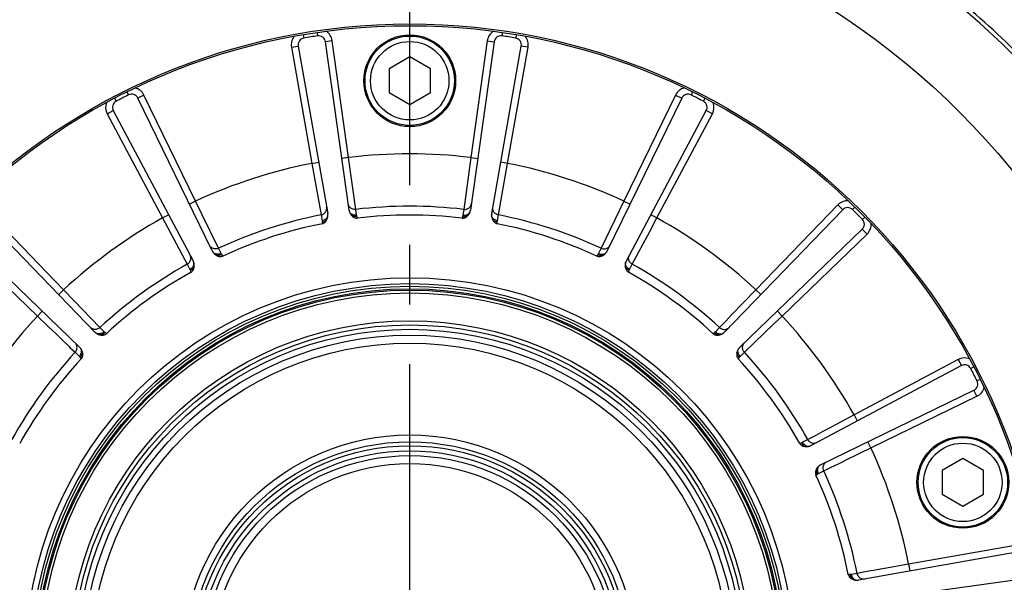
# Model space of a CAD drawing. Header units: millimetres. Extents: x 0 to 420, y 0 to 297.
# Tile 43 of 52: x 319 to 347, y 181 to 198. Entities that reach past the tile are written whole.
import ezdxf
from ezdxf.enums import TextEntityAlignment as Align

# ---------------------------------------------------------------- set-up
doc = ezdxf.new("R2010")
doc.units = ezdxf.units.MM
doc.header["$LTSCALE"] = 23.1
doc.linetypes.add('CENTER', pattern=[0.6, 0.375, -0.075, 0.075, -0.075])
doc.layers.get('0').update_dxf_attribs({"linetype": 'CONTINUOUS'})
for name, color, linetype in [('AXIS', 7, 'CONTINUOUS'), ('COMPONENTS', 7, 'CONTINUOUS'), ('DIMENSION', 7, 'CONTINUOUS')]:
    doc.layers.add(name, color=color, linetype=linetype)
doc.styles.get("Standard").update_dxf_attribs({"font": 'arial.ttf'})
doc.styles.add('TEXTSTYLE_4', font='gdt')
doc.dimstyles.new('DIMSTYLE_2', dxfattribs={"dimtxt": 3, "dimasz": 3, "dimexe": 0.18, "dimexo": 0.0625, "dimgap": 0.09, "dimtad": 1, "dimtih": 1, "dimtoh": 1, "dimlfac": 5, "dimdsep": 46, "dimtxsty": 'STANDARD', "dimblk": '_FILLED', "dimblk1": '_FILLED', "dimblk2": '_FILLED', "dimcen": 0.09, "dimadec": 0, "dimazin": 0, "dimtol": 1, "dimtp": 0.2, "dimtm": 0.2, "dimtfac": 1, "dimtofl": 0, "dimtmove": 0, "dimatfit": 3, "dimldrblk": '_FILLED', "dimfxl": 1, "dimtolj": 1, "dimarcsym": 0})

# ---------------------------------------------------------------- blocks, each defined once
blk = doc.blocks.new('_FILLED')
at = {"color": 0, "linetype": 'BYBLOCK'}
blk.add_solid([(0, 0), (-1, 0.2), (-1, -0.2)], dxfattribs=at)
blk = doc.blocks.new('*D1')
at = {"layer": 'DIMENSION', "color": 2, "linetype": 'CONTINUOUS'}
for p, q in [((293.804, 198.458), (268.342, 198.458)), ((303.632, 193.184), (293.804, 198.458)), ((293.804, 198.458), (293.804, 198.458))]:
    blk.add_line(p, q, dxfattribs=at)
at = {"layer": 'DIMENSION', "color": 2, "linetype": 'CONTINUOUS', "xscale": 3, "yscale": 3, "zscale": 3, "rotation": 331.7813436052}
blk.add_blockref('_FILLED', (303.632, 193.184), dxfattribs=at)
at = {"layer": 'DIMENSION', "color": 2, "linetype": 'CONTINUOUS', "style": 'TEXTSTYLE_4'}
for s, p in [('`', (285.835, 199.208)), ('n', (275.342, 199.208))]:
    blk.add_text(s, height=3, dxfattribs=at).set_placement(p, align=Align.RIGHT)
at = {"layer": 'DIMENSION', "color": 2, "linetype": 'CONTINUOUS'}
for s, p in [('300', (282.335, 199.208)), ('0.2', (291.656, 199.208))]:
    blk.add_text(s, height=3, dxfattribs=at).set_placement(p, align=Align.RIGHT)
blk = doc.blocks.new('*D2')
at = {"layer": 'DIMENSION', "color": 2, "linetype": 'CONTINUOUS'}
for p, q in [((293.804, 198.458), (268.342, 198.458)), ((303.632, 193.184), (293.804, 198.458)), ((293.804, 198.458), (293.804, 198.458))]:
    blk.add_line(p, q, dxfattribs=at)
at = {"layer": 'DIMENSION', "color": 2, "linetype": 'CONTINUOUS', "xscale": 3, "yscale": 3, "zscale": 3, "rotation": 331.7813436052}
blk.add_blockref('_FILLED', (303.632, 193.184), dxfattribs=at)
at = {"layer": 'DIMENSION', "color": 2, "linetype": 'CONTINUOUS', "style": 'TEXTSTYLE_4'}
for s, p in [('`', (285.835, 199.208)), ('n', (275.342, 199.208))]:
    blk.add_text(s, height=3, dxfattribs=at).set_placement(p, align=Align.RIGHT)
at = {"layer": 'DIMENSION', "color": 2, "linetype": 'CONTINUOUS'}
for s, p in [('300', (282.335, 199.208)), ('0.2', (291.656, 199.208))]:
    blk.add_text(s, height=3, dxfattribs=at).set_placement(p, align=Align.RIGHT)

msp = doc.modelspace()

# ---------------------------------------------------------------- linework, layer by layer
at = {"layer": 'AXIS', "color": 2, "linetype": 'CENTER'}
msp.add_line((330.06653, 178.99881), (330.06653, 208.7174), dxfattribs=at)
msp.add_circle((330.06653, 178.99881), 30, dxfattribs=at)
at = {"layer": 'COMPONENTS', "color": 9, "linetype": 'CONTINUOUS'}
for p, q in [((326.97184, 197.23813), (326.98857, 197.13954)), ((327.37349, 197.30174), (327.38805, 197.20281)), ((332.75957, 197.30174), (332.74501, 197.20281)), ((333.16121, 197.23813), (333.14449, 197.13954)), ((326.6281, 196.8729), (326.82506, 196.90763)), ((326.6281, 196.8729), (327.22345, 193.49653)), ((327.81327, 197.06061), (327.61521, 197.03277)), ((328.29042, 193.66552), (327.81327, 197.06061)), ((332.31979, 197.06061), (331.84264, 193.66552)), ((332.31979, 197.06061), (332.51784, 197.03277)), ((332.90961, 193.49653), (333.50495, 196.8729)), ((333.50495, 196.8729), (333.30799, 196.90763)), ((321.84938, 195.57374), (321.89379, 195.48415)), ((322.34215, 195.48031), (322.16239, 195.39263)), ((323.84508, 192.39883), (322.34215, 195.48031)), ((337.79091, 195.48031), (336.28797, 192.39883)), ((337.79091, 195.48031), (337.97067, 195.39263)), ((338.28368, 195.57374), (338.23926, 195.48415)), ((321.48704, 195.38912), (321.53342, 195.30053)), ((338.64601, 195.38912), (338.59963, 195.30053)), ((321.27299, 194.93555), (321.44958, 195.02944)), ((321.27299, 194.93555), (322.88255, 191.9084)), ((337.2505, 191.9084), (338.86006, 194.93555)), ((338.86006, 194.93555), (338.68347, 195.02944)), ((327.22345, 193.49653), (327.42041, 193.53126)), ((327.22345, 193.49653), (327.49178, 191.99776)), ((328.29042, 193.66552), (328.09236, 193.63768)), ((328.49836, 192.15718), (328.29042, 193.66552)), ((331.84264, 193.66552), (331.63469, 192.15718)), ((331.84264, 193.66552), (332.04069, 193.63768)), ((332.64127, 191.99776), (332.90961, 193.49653)), ((332.90961, 193.49653), (332.71265, 193.53126)), ((320.00875, 189.82045), (317.62714, 192.28668)), ((323.84508, 192.39883), (323.66532, 192.31116)), ((324.03765, 192.00154), (323.84508, 192.39883)), ((336.28797, 192.39883), (335.6241, 191.02858)), ((336.28797, 192.39883), (336.46773, 192.31116)), ((342.50591, 192.28668), (340.12431, 189.82045)), ((342.50591, 192.28668), (342.64978, 192.14775)), ((322.88255, 191.9084), (323.05914, 192.00229)), ((324.50895, 191.02858), (324.03765, 192.00154)), ((327.49178, 191.99776), (327.52078, 191.82946)), ((328.52279, 191.98816), (328.49836, 192.15718)), ((331.63469, 192.15718), (331.61026, 191.98816)), ((332.61228, 191.82946), (332.64127, 191.99776)), ((337.2505, 191.9084), (337.07391, 192.00229)), ((343.00344, 192.22327), (342.93351, 192.15178)), ((322.88255, 191.9084), (323.6009, 190.5659)), ((327.52459, 191.79411), (327.52724, 191.74225)), ((328.54359, 191.90323), (328.53009, 191.95337)), ((331.60297, 191.95337), (331.58946, 191.90323)), ((332.60581, 191.74225), (332.60847, 191.79411)), ((337.04227, 191.51909), (337.2505, 191.9084)), ((343.29099, 191.93572), (343.2195, 191.86579)), ((316.77865, 191.43819), (319.24488, 189.05659)), ((336.53215, 190.5659), (337.04227, 191.51909)), ((340.88817, 189.05659), (343.3544, 191.43819)), ((343.3544, 191.43819), (343.21547, 191.58206)), ((324.58441, 190.87537), (324.50895, 191.02858)), ((324.63044, 190.80102), (324.60211, 190.84454)), ((335.53095, 190.84454), (335.50261, 190.80102)), ((335.6241, 191.02858), (335.54864, 190.87537)), ((323.6009, 190.5659), (323.68049, 190.4148)), ((336.45257, 190.4148), (336.53215, 190.5659)), ((323.69503, 190.38236), (323.71358, 190.33386)), ((336.41947, 190.33386), (336.43802, 190.38236)), ((320.00875, 189.82045), (319.86488, 189.68152)), ((320.31466, 189.50211), (320.00875, 189.82045)), ((340.12431, 189.82045), (339.41089, 189.07791)), ((340.12431, 189.82045), (340.26818, 189.68152)), ((321.06356, 188.72241), (320.31466, 189.50211)), ((319.24488, 189.05659), (319.38381, 189.20046)), ((340.88817, 189.05659), (340.74924, 189.20046)), ((319.24488, 189.05659), (319.56336, 188.75055)), ((339.20449, 188.863), (339.0695, 188.72241)), ((339.24993, 188.91031), (339.20449, 188.863)), ((339.41089, 189.07791), (339.24993, 188.91031)), ((340.64805, 188.82583), (340.88817, 189.05659)), ((319.56336, 188.75055), (319.78725, 188.53545)), ((321.18267, 188.60003), (321.06356, 188.72241)), ((321.24942, 188.54354), (321.20902, 188.57617)), ((338.92403, 188.57617), (338.88364, 188.54354)), ((339.0695, 188.72241), (338.95039, 188.60003)), ((339.79013, 188.00178), (340.64805, 188.82583)), ((319.78725, 188.53545), (319.98743, 188.34317)), ((319.98743, 188.34317), (320.15502, 188.18221)), ((320.15502, 188.18221), (320.20233, 188.13677)), ((320.20233, 188.13677), (320.34292, 188.00178)), ((320.34292, 188.00178), (320.46531, 187.88267)), ((339.66775, 187.88267), (339.79013, 188.00178)), ((320.48916, 187.85631), (320.52179, 187.81592)), ((339.61126, 187.81592), (339.64389, 187.85631)), ((346.00327, 187.79234), (342.97612, 186.18278)), ((346.00327, 187.79234), (346.09716, 187.61575)), ((346.45684, 187.57829), (346.36825, 187.53191)), ((346.64146, 187.21596), (346.55187, 187.17154)), ((346.54803, 186.72319), (346.46035, 186.90295)), ((343.46655, 185.22025), (346.54803, 186.72319)), ((342.97612, 186.18278), (342.58664, 185.97446)), ((342.97612, 186.18278), (343.07001, 186.00619)), ((342.06815, 185.69704), (341.86329, 185.58738)), ((342.31288, 185.828), (342.06815, 185.69704)), ((342.58664, 185.97446), (342.31288, 185.828)), ((341.63362, 185.46443), (341.48252, 185.38485)), ((341.70717, 185.5038), (341.63362, 185.46443)), ((341.86329, 185.58738), (341.70717, 185.5038)), ((341.45008, 185.3703), (341.40158, 185.35175)), ((343.46655, 185.22025), (343.37888, 185.40001)), ((342.7899, 184.89233), (343.06926, 185.02769)), ((341.94309, 184.48092), (342.0963, 184.55638)), ((342.0963, 184.55638), (342.33088, 184.66998)), ((341.86875, 184.43489), (341.91226, 184.46323)), ((347.94062, 182.43723), (344.56425, 181.84189)), ((344.0248, 181.7454), (343.6373, 181.67602)), ((344.56425, 181.84189), (344.34467, 181.80263)), ((344.56425, 181.84189), (344.59898, 181.64493)), ((342.86183, 181.54074), (342.80997, 181.53809)), ((343.06548, 181.57355), (342.89718, 181.54455)), ((343.19913, 181.59752), (343.06548, 181.57355)), ((343.4689, 181.64586), (343.19913, 181.59752))]:
    msp.add_line(p, q, dxfattribs=at)
at = {"layer": 'COMPONENTS', "color": 7, "linetype": 'CONTINUOUS'}
for p, q in [((326.82506, 196.90763), (327.68334, 192.04009)), ((328.30309, 192.13825), (327.61521, 197.03277)), ((332.51784, 197.03277), (331.82996, 192.13825)), ((332.44971, 192.04009), (333.30799, 196.90763)), ((330.06653, 196.59163), (329.46653, 196.24522)), ((330.66653, 196.24522), (330.06653, 196.59163)), ((329.46653, 196.24522), (329.46653, 195.5524)), ((330.66653, 195.5524), (330.66653, 196.24522)), ((329.46653, 195.5524), (330.06653, 195.20599)), ((330.06653, 195.20599), (330.66653, 195.5524)), ((324.32909, 190.95023), (322.16239, 195.39263)), ((337.97067, 195.39263), (335.80396, 190.95023)), ((321.44958, 195.02944), (323.77, 190.66536)), ((336.36305, 190.66536), (338.68347, 195.02944)), ((320.91671, 188.59232), (317.48327, 192.14775)), ((342.64978, 192.14775), (339.21635, 188.59232)), ((316.91759, 191.58206), (320.47301, 188.14863)), ((339.66004, 188.14862), (343.21547, 191.58206)), ((346.09716, 187.61575), (341.73308, 185.29533)), ((342.01795, 184.73624), (346.46035, 186.90295)), ((346.13938, 184.91401), (345.53938, 184.5676)), ((346.73938, 184.5676), (346.13938, 184.91401)), ((345.53938, 184.5676), (345.53938, 183.87478)), ((346.73938, 183.87478), (346.73938, 184.5676)), ((345.53938, 183.87478), (346.13938, 183.52837)), ((346.13938, 183.52837), (346.73938, 183.87478)), ((347.97535, 182.24027), (343.10781, 181.38199)), ((343.20597, 180.76224), (348.1005, 181.45012))]:
    msp.add_line(p, q, dxfattribs=at)
at = {"layer": 'COMPONENTS', "color": 9, "linetype": 'CONTINUOUS'}
for points in [[(328.3025, 192.24913), (328.29114, 192.27106), (328.28285, 192.29425), (328.27779, 192.3183)], [(331.83055, 192.24912), (331.84192, 192.27106), (331.8502, 192.29425), (331.85526, 192.3183)], [(327.49178, 191.99774), (327.51677, 192.00426), (327.54072, 192.01378), (327.56324, 192.02614)], [(327.56324, 192.02614), (327.58395, 192.04115), (327.6025, 192.05854), (327.6186, 192.07804), (327.63196, 192.09931), (327.64236, 192.12199), (327.64964, 192.14572)], [(327.64964, 192.14572), (327.65367, 192.1701), (327.65438, 192.19471), (327.65176, 192.21915)], [(328.49836, 192.15719), (328.47259, 192.15566), (328.44687, 192.15732), (328.42163, 192.16212), (328.3973, 192.16999), (328.37428, 192.18079), (328.35295, 192.19436), (328.33367, 192.21046), (328.31676, 192.22881), (328.3025, 192.24913)], [(328.52279, 191.98815), (328.50101, 191.98632), (328.47927, 191.98637), (328.45782, 191.98829), (328.43694, 191.99207), (328.41686, 191.99766), (328.39783, 192.00499), (328.38008, 192.01397), (328.36381, 192.0245), (328.34923, 192.03646), (328.3365, 192.04969), (328.32578, 192.06404), (328.3172, 192.07933)], [(328.53009, 191.95337), (328.52849, 191.95946), (328.52705, 191.96543), (328.52575, 191.97129), (328.52461, 191.97703), (328.52363, 191.98265), (328.52279, 191.98816)], [(331.61026, 191.98816), (331.60942, 191.98263), (331.60843, 191.97699), (331.60729, 191.97125), (331.606, 191.9654), (331.60456, 191.95944), (331.60297, 191.95337)], [(331.61026, 191.98816), (331.63205, 191.98633), (331.65379, 191.98637), (331.67523, 191.9883), (331.69611, 191.99208), (331.71619, 191.99766), (331.73522, 192.00499), (331.75298, 192.01398), (331.76924, 192.02451), (331.78383, 192.03646), (331.79656, 192.04969), (331.80728, 192.06404), (331.81586, 192.07933)], [(331.63469, 192.15717), (331.66047, 192.15565), (331.68619, 192.1573), (331.71143, 192.1621), (331.73576, 192.16997), (331.75878, 192.18078), (331.78011, 192.19435), (331.79939, 192.21044), (331.8163, 192.22881), (331.83055, 192.24912)], [(332.48342, 192.14573), (332.47939, 192.1701), (332.47867, 192.19471), (332.48129, 192.21915)], [(332.56982, 192.02616), (332.54911, 192.04116), (332.53056, 192.05856), (332.51446, 192.07805), (332.5011, 192.09931), (332.4907, 192.122), (332.48342, 192.14573)], [(332.64128, 191.99776), (332.61629, 192.00428), (332.59234, 192.0138), (332.56982, 192.02616)], [(327.52078, 191.82945), (327.54206, 191.83444), (327.56272, 191.84121), (327.58252, 191.84966), (327.60121, 191.85971), (327.61858, 191.87123), (327.63442, 191.88408), (327.64853, 191.89811), (327.66074, 191.91315), (327.67092, 191.92903), (327.67894, 191.94554), (327.6847, 191.9625), (327.68814, 191.9797)], [(327.52078, 191.82946), (327.52169, 191.82394), (327.52249, 191.81827), (327.52317, 191.81246), (327.52375, 191.80649), (327.52423, 191.80038), (327.52459, 191.79411)], [(327.52459, 191.79411), (327.55174, 191.79936), (327.5778, 191.80734), (327.60227, 191.81789), (327.62467, 191.83081), (327.64458, 191.84585), (327.6616, 191.86271)], [(328.53009, 191.95337), (328.50264, 191.94997), (328.47539, 191.9495), (328.44886, 191.95197), (328.42355, 191.95734), (328.39997, 191.96549), (328.37857, 191.97627)], [(331.60297, 191.95337), (331.63041, 191.94997), (331.65766, 191.9495), (331.68419, 191.95198), (331.70949, 191.95734), (331.73307, 191.96549), (331.75447, 191.97627)], [(332.61227, 191.82945), (332.59099, 191.83444), (332.57033, 191.8412), (332.55053, 191.84966), (332.53184, 191.85971), (332.51447, 191.87122), (332.49864, 191.88408), (332.48453, 191.89811), (332.47231, 191.91315), (332.46213, 191.92902), (332.45411, 191.94554), (332.44835, 191.9625), (332.44492, 191.9797)], [(332.60846, 191.79411), (332.58132, 191.79936), (332.55525, 191.80734), (332.53078, 191.81789), (332.50838, 191.83081), (332.48847, 191.84585), (332.47144, 191.86272)], [(332.60847, 191.79411), (332.60882, 191.80035), (332.60929, 191.80645), (332.60987, 191.81241), (332.61056, 191.81823), (332.61136, 191.82391), (332.61228, 191.82946)], [(324.50895, 191.02858), (324.48491, 191.01917), (324.45994, 191.01279), (324.43445, 191.00956), (324.40888, 191.00952), (324.38364, 191.01269), (324.35917, 191.019), (324.33586, 191.02835), (324.3141, 191.04058), (324.29427, 191.0555), (324.27668, 191.07285), (324.26164, 191.09234), (324.24939, 191.11365)], [(324.58442, 190.87537), (324.56427, 190.8669), (324.54357, 190.86022), (324.52259, 190.85543), (324.50156, 190.85257), (324.48074, 190.85168), (324.46037, 190.85277), (324.44071, 190.85582), (324.42198, 190.86081), (324.40442, 190.86767), (324.38823, 190.87632), (324.3736, 190.88666), (324.36071, 190.89855)], [(324.60211, 190.84454), (324.57706, 190.83283), (324.55128, 190.82396), (324.52528, 190.81811), (324.49956, 190.8154), (324.47462, 190.81586), (324.45093, 190.8195)], [(324.60211, 190.84454), (324.59871, 190.84984), (324.59549, 190.85508), (324.59245, 190.86024), (324.58959, 190.86535), (324.58691, 190.87039), (324.58441, 190.87537)], [(335.54864, 190.87537), (335.54613, 190.87037), (335.54345, 190.86532), (335.54059, 190.86021), (335.53755, 190.85505), (335.53434, 190.84982), (335.53095, 190.84454)], [(335.53095, 190.84454), (335.556, 190.83283), (335.58177, 190.82396), (335.60777, 190.81812), (335.63349, 190.8154), (335.65843, 190.81587), (335.68212, 190.81951)], [(335.54864, 190.87537), (335.56879, 190.8669), (335.58948, 190.86023), (335.61047, 190.85543), (335.6315, 190.85257), (335.65232, 190.85168), (335.67268, 190.85277), (335.69234, 190.85583), (335.71107, 190.86082), (335.72863, 190.86767), (335.74483, 190.87632), (335.75946, 190.88666), (335.77235, 190.89855)], [(335.6241, 191.02856), (335.64814, 191.01915), (335.67311, 191.01277), (335.6986, 191.00954), (335.72417, 191.00951), (335.74941, 191.01267), (335.77389, 191.01898), (335.7972, 191.02834), (335.81895, 191.04057), (335.83879, 191.05549), (335.85637, 191.07285), (335.87142, 191.09234), (335.88367, 191.11365)], [(323.60091, 190.56589), (323.62266, 190.57981), (323.64249, 190.59626), (323.66009, 190.61498), (323.67515, 190.63565), (323.68742, 190.65793), (323.6967, 190.68144), (323.70284, 190.7058), (323.70572, 190.73059), (323.70531, 190.75541), (323.70161, 190.77983), (323.69468, 190.80346), (323.68464, 190.8259)], [(323.68049, 190.4148), (323.69919, 190.42612), (323.71675, 190.43894), (323.73296, 190.4531), (323.74764, 190.46843), (323.7606, 190.48475), (323.77168, 190.50187), (323.78077, 190.51957), (323.78774, 190.53765), (323.79251, 190.55589), (323.79504, 190.57408), (323.79527, 190.59199), (323.79323, 190.60941)], [(336.45256, 190.41479), (336.43387, 190.42612), (336.4163, 190.43893), (336.40009, 190.45309), (336.38541, 190.46843), (336.37245, 190.48475), (336.36137, 190.50186), (336.35228, 190.51957), (336.34531, 190.53765), (336.34054, 190.55589), (336.33802, 190.57408), (336.33778, 190.59199), (336.33983, 190.60941)], [(336.53216, 190.56591), (336.51041, 190.57982), (336.49057, 190.59628), (336.47298, 190.61499), (336.45792, 190.63566), (336.44564, 190.65794), (336.43636, 190.68145), (336.43023, 190.7058), (336.42734, 190.7306), (336.42775, 190.75541), (336.43145, 190.77984), (336.43837, 190.80346), (336.44841, 190.8259)], [(323.68049, 190.4148), (323.68306, 190.40983), (323.68557, 190.40469), (323.68802, 190.39937), (323.69041, 190.39388), (323.69275, 190.38821), (323.69503, 190.38236)], [(323.69503, 190.38236), (323.71923, 190.39575), (323.74155, 190.41139), (323.76156, 190.42898), (323.77888, 190.44819), (323.79316, 190.46865), (323.80414, 190.48995)], [(336.43802, 190.38236), (336.41382, 190.39575), (336.3915, 190.41139), (336.37149, 190.42898), (336.35417, 190.44819), (336.33988, 190.46865), (336.3289, 190.48995)], [(336.43802, 190.38236), (336.44031, 190.38823), (336.44265, 190.39391), (336.44505, 190.39941), (336.4475, 190.40472), (336.45, 190.40985), (336.45257, 190.4148)], [(321.06355, 188.72242), (321.04359, 188.70603), (321.02182, 188.69225), (320.99858, 188.6813), (320.97427, 188.67337), (320.94929, 188.66858), (320.92406, 188.66702), (320.899, 188.66871), (320.87453, 188.67362), (320.85106, 188.68168), (320.82897, 188.69274), (320.80864, 188.70663), (320.7904, 188.72311)], [(321.18267, 188.60002), (321.16613, 188.58574), (321.14851, 188.573), (321.13003, 188.56195), (321.11091, 188.55273), (321.09139, 188.54545), (321.07168, 188.5402), (321.05204, 188.53703), (321.03269, 188.53599), (321.01386, 188.53708), (320.99579, 188.5403), (320.97868, 188.54561), (320.96275, 188.55294)], [(321.20902, 188.57617), (321.18882, 188.55729), (321.16704, 188.54089), (321.14412, 188.5273), (321.1205, 188.51676), (321.09663, 188.5095), (321.07298, 188.50564)], [(321.20902, 188.57617), (321.20415, 188.58016), (321.19947, 188.58414), (321.19498, 188.58812), (321.19069, 188.59209), (321.18658, 188.59606), (321.18267, 188.60003)], [(338.95039, 188.60003), (338.94646, 188.59605), (338.94234, 188.59207), (338.93804, 188.5881), (338.93356, 188.58412), (338.92889, 188.58015), (338.92403, 188.57617)], [(338.92403, 188.57617), (338.94424, 188.55729), (338.96601, 188.5409), (338.98893, 188.5273), (339.01255, 188.51677), (339.03642, 188.5095), (339.06007, 188.50565)], [(338.95039, 188.60003), (338.96693, 188.58574), (338.98455, 188.573), (339.00303, 188.56195), (339.02214, 188.55274), (339.04167, 188.54545), (339.06137, 188.5402), (339.08102, 188.53703), (339.10037, 188.53599), (339.11919, 188.53708), (339.13727, 188.5403), (339.15437, 188.54561), (339.17031, 188.55294)], [(339.06949, 188.7224), (339.08945, 188.70602), (339.11123, 188.69224), (339.13447, 188.68129), (339.15878, 188.67335), (339.18376, 188.66856), (339.20899, 188.667), (339.23405, 188.66869), (339.25852, 188.67361), (339.282, 188.68167), (339.30408, 188.69274), (339.32441, 188.70663), (339.34265, 188.72311)], [(320.34293, 188.00177), (320.35931, 188.02173), (320.3731, 188.04351), (320.38405, 188.06675), (320.39198, 188.09106), (320.39677, 188.11604), (320.39833, 188.14127), (320.39664, 188.16633), (320.39172, 188.1908), (320.38366, 188.21428), (320.3726, 188.23636), (320.3587, 188.25669), (320.34222, 188.27493)], [(339.79014, 188.00178), (339.77375, 188.02174), (339.75997, 188.04352), (339.74902, 188.06676), (339.74109, 188.09107), (339.7363, 188.11604), (339.73474, 188.14127), (339.73643, 188.16633), (339.74134, 188.1908), (339.7494, 188.21428), (339.76046, 188.23636), (339.77435, 188.25669), (339.79083, 188.27493)], [(320.46531, 187.88267), (320.47959, 187.89921), (320.49233, 187.91683), (320.50338, 187.93531), (320.5126, 187.95442), (320.51988, 187.97395), (320.52513, 187.99365), (320.5283, 188.0133), (320.52935, 188.03265), (320.52825, 188.05147), (320.52503, 188.06955), (320.51972, 188.08665), (320.51239, 188.10259)], [(320.48916, 187.85631), (320.50804, 187.87652), (320.52444, 187.89829), (320.53803, 187.92121), (320.54856, 187.94483), (320.55583, 187.9687), (320.55969, 187.99235)], [(339.64389, 187.85631), (339.62501, 187.87652), (339.60861, 187.89829), (339.59502, 187.92121), (339.58448, 187.94483), (339.57722, 187.9687), (339.57336, 187.99235)], [(339.66774, 187.88266), (339.65346, 187.89921), (339.64072, 187.91683), (339.62967, 187.9353), (339.62045, 187.95442), (339.61317, 187.97395), (339.60792, 187.99365), (339.60475, 188.0133), (339.60371, 188.03265), (339.6048, 188.05147), (339.60802, 188.06955), (339.61333, 188.08665), (339.62066, 188.10259)], [(320.46531, 187.88267), (320.46929, 187.87874), (320.47326, 187.87462), (320.47724, 187.87032), (320.48121, 187.86584), (320.48519, 187.86117), (320.48916, 187.85631)], [(339.64389, 187.85631), (339.64788, 187.86119), (339.65186, 187.86586), (339.65584, 187.87035), (339.65981, 187.87465), (339.66378, 187.87875), (339.66775, 187.88267)], [(341.63361, 185.46443), (341.64753, 185.44268), (341.66398, 185.42284), (341.6827, 185.40524), (341.70337, 185.39019), (341.72565, 185.37791), (341.74916, 185.36863), (341.77352, 185.3625), (341.79831, 185.35961), (341.82313, 185.36002), (341.84755, 185.36372), (341.87118, 185.37065), (341.89362, 185.38069)], [(341.48252, 185.38485), (341.47752, 185.38226), (341.47236, 185.37974), (341.46703, 185.37728), (341.46155, 185.37489), (341.4559, 185.37256), (341.45008, 185.3703)], [(341.45009, 185.3703), (341.46348, 185.34611), (341.47912, 185.32379), (341.49672, 185.30378), (341.51593, 185.28646), (341.53638, 185.27218), (341.55768, 185.26121)], [(341.48252, 185.38485), (341.49384, 185.36615), (341.50666, 185.34859), (341.52082, 185.33237), (341.53615, 185.31769), (341.55247, 185.30474), (341.56959, 185.29365), (341.58729, 185.28456), (341.60537, 185.27759), (341.62361, 185.27282), (341.6418, 185.27029), (341.65971, 185.27006), (341.67713, 185.2721)], [(343.06926, 185.02769), (343.16687, 185.07499), (343.46655, 185.22025)], [(342.5401, 184.77131), (342.61938, 184.80971), (342.7899, 184.89233)], [(341.91226, 184.46323), (341.90055, 184.48828), (341.89168, 184.51405), (341.88583, 184.54005), (341.88312, 184.56577), (341.88358, 184.59072), (341.88722, 184.61441)], [(341.94309, 184.48092), (341.93462, 184.50107), (341.92794, 184.52176), (341.92315, 184.54275), (341.92029, 184.56378), (341.9194, 184.5846), (341.92049, 184.60496), (341.92355, 184.62462), (341.92853, 184.64335), (341.93539, 184.66091), (341.94404, 184.67711), (341.95438, 184.69174), (341.96627, 184.70462)], [(342.0963, 184.55639), (342.08689, 184.58043), (342.08051, 184.6054), (342.07728, 184.63088), (342.07724, 184.65646), (342.08041, 184.68169), (342.08672, 184.70617), (342.09607, 184.72948), (342.1083, 184.75123), (342.12322, 184.77107), (342.14057, 184.78865), (342.16006, 184.8037), (342.18137, 184.81595)], [(342.33088, 184.66998), (342.39549, 184.70126), (342.5401, 184.77131)], [(341.91226, 184.46323), (341.91756, 184.46663), (341.9228, 184.46985), (341.92796, 184.47289), (341.93307, 184.47574), (341.93811, 184.47842), (341.94309, 184.48092)], [(344.34467, 181.80263), (344.12946, 181.76412), (344.0248, 181.7454)], [(342.89718, 181.54455), (342.89166, 181.54365), (342.88599, 181.54285), (342.88018, 181.54216), (342.87421, 181.54158), (342.8681, 181.54111), (342.86183, 181.54074)], [(342.86183, 181.54074), (342.86708, 181.5136), (342.87506, 181.48753), (342.88561, 181.46306), (342.89853, 181.44066), (342.91357, 181.42075), (342.93044, 181.40373)], [(342.89718, 181.54455), (342.90217, 181.52327), (342.90893, 181.50261), (342.91738, 181.48281), (342.92743, 181.46412), (342.93895, 181.44675), (342.9518, 181.43092), (342.96583, 181.41681), (342.98087, 181.40459), (342.99675, 181.39441), (343.01326, 181.38639), (343.03022, 181.38063), (343.04742, 181.3772)], [(343.06546, 181.57355), (343.07198, 181.54857), (343.0815, 181.52461), (343.09386, 181.5021)], [(343.09386, 181.5021), (343.10887, 181.48139), (343.12626, 181.46283), (343.14576, 181.44674), (343.16703, 181.43338), (343.18971, 181.42297), (343.21344, 181.41569)], [(343.21344, 181.41569), (343.23782, 181.41166), (343.26243, 181.41095), (343.28687, 181.41357)], [(343.6373, 181.67602), (343.55062, 181.66049), (343.4689, 181.64586)]]:
    msp.add_lwpolyline(points, dxfattribs=at)
at = {"layer": 'COMPONENTS', "color": 7, "linetype": 'CONTINUOUS'}
for points in [[(327.68814, 191.97969), (327.68813, 191.98975), (327.68781, 191.99982), (327.68718, 192.00988), (327.68622, 192.01995), (327.68494, 192.03002), (327.68334, 192.04009)], [(328.3031, 192.13825), (328.30465, 192.12834), (328.30652, 192.11847), (328.30871, 192.10863), (328.31122, 192.09883), (328.31405, 192.08906), (328.3172, 192.07933)], [(328.3172, 192.07933), (328.32451, 192.06018), (328.33298, 192.04182), (328.34263, 192.02425), (328.35343, 192.00748), (328.36541, 191.9915), (328.37855, 191.9763)], [(331.75449, 191.97628), (331.76759, 191.99142), (331.77955, 192.00736), (331.79035, 192.02413), (331.8, 192.04171), (331.80851, 192.06011), (331.81586, 192.07933)], [(331.81586, 192.07933), (331.81896, 192.08889), (331.82177, 192.09856), (331.82427, 192.10833), (331.82647, 192.11821), (331.82837, 192.12818), (331.82996, 192.13825)], [(332.44971, 192.04009), (332.44813, 192.03019), (332.44686, 192.02022), (332.4459, 192.01018), (332.44526, 192.00009), (332.44493, 191.98992), (332.44492, 191.9797)], [(327.52724, 191.74225), (327.54614, 191.74761), (327.56411, 191.75511), (327.58115, 191.76474), (327.59735, 191.77668), (327.61262, 191.79076), (327.62671, 191.80645), (327.63952, 191.82359), (327.65116, 191.84235), (327.66161, 191.86273)], [(327.66161, 191.86273), (327.6694, 191.88117), (327.67584, 191.90003), (327.68093, 191.91932), (327.68468, 191.93902), (327.68708, 191.95915), (327.68814, 191.97969)], [(328.37855, 191.9763), (328.39478, 191.96015), (328.41164, 191.9459), (328.42913, 191.93356), (328.44738, 191.92298), (328.46626, 191.91431), (328.48536, 191.90796), (328.50455, 191.90406), (328.52396, 191.90249), (328.54359, 191.90323)], [(331.58946, 191.90323), (331.6091, 191.90249), (331.62852, 191.90407), (331.64771, 191.90797), (331.66682, 191.91432), (331.6857, 191.923), (331.70395, 191.93358), (331.72143, 191.94591), (331.73827, 191.96015), (331.75449, 191.97628)], [(332.44492, 191.9797), (332.44595, 191.95922), (332.44834, 191.93914), (332.45209, 191.91946), (332.45718, 191.90017), (332.46363, 191.88127), (332.47143, 191.86276)], [(332.47143, 191.86276), (332.48188, 191.84238), (332.49351, 191.82362), (332.50633, 191.80647), (332.52042, 191.79078), (332.53569, 191.77669), (332.55189, 191.76475), (332.56893, 191.75511), (332.58691, 191.74762), (332.60581, 191.74225)], [(324.32909, 190.95023), (324.33363, 190.94128), (324.33846, 190.93247), (324.34359, 190.92379), (324.349, 190.91525), (324.35471, 190.90683), (324.36071, 190.89855)], [(324.36071, 190.89855), (324.37358, 190.8826), (324.38732, 190.86776), (324.40192, 190.85403), (324.41738, 190.84141), (324.4337, 190.82991), (324.45089, 190.81953)], [(335.68213, 190.81951), (335.69927, 190.82985), (335.71557, 190.84133), (335.73103, 190.85393), (335.74564, 190.86767), (335.75941, 190.88254), (335.77234, 190.89855)], [(335.77234, 190.89855), (335.77825, 190.90669), (335.78391, 190.91502), (335.78931, 190.92353), (335.79445, 190.93224), (335.79934, 190.94114), (335.80396, 190.95023)], [(323.79323, 190.6094), (323.79012, 190.61897), (323.7867, 190.62844), (323.78299, 190.63781), (323.77896, 190.64709), (323.77463, 190.65627), (323.77, 190.66536)], [(323.80415, 190.48996), (323.80585, 190.50992), (323.80615, 190.52986), (323.80503, 190.54978), (323.80251, 190.56967), (323.79857, 190.58955), (323.79323, 190.6094)], [(324.45089, 190.81953), (324.47133, 190.80918), (324.49177, 190.80084), (324.51222, 190.7945), (324.53284, 190.79009), (324.55347, 190.78767), (324.5736, 190.78753), (324.59305, 190.78976), (324.612, 190.79426), (324.63045, 190.80103)], [(335.50261, 190.80103), (335.52105, 190.79426), (335.54, 190.78976), (335.55944, 190.78754), (335.57957, 190.78767), (335.60019, 190.79008), (335.62081, 190.7945), (335.64126, 190.80083), (335.6617, 190.80917), (335.68213, 190.81951)], [(336.33983, 190.6094), (336.33449, 190.58961), (336.33055, 190.56977), (336.32803, 190.54989), (336.32691, 190.52997), (336.3272, 190.51), (336.3289, 190.48999)], [(336.36305, 190.66536), (336.35847, 190.6564), (336.35418, 190.6473), (336.35017, 190.63805), (336.34644, 190.62865), (336.34299, 190.6191), (336.33983, 190.6094)], [(323.71358, 190.33386), (323.7299, 190.3448), (323.74467, 190.35748), (323.7579, 190.37191), (323.76962, 190.38827), (323.77979, 190.40637), (323.78834, 190.42565), (323.79523, 190.44592), (323.8005, 190.46735), (323.80415, 190.48996)], [(336.3289, 190.48999), (336.33254, 190.46738), (336.33781, 190.44594), (336.3447, 190.42568), (336.35325, 190.40639), (336.36343, 190.38828), (336.37515, 190.37192), (336.38838, 190.35749), (336.40316, 190.3448), (336.41948, 190.33386)], [(320.91671, 188.59232), (320.92379, 188.58522), (320.93111, 188.57833), (320.93866, 188.57166), (320.94645, 188.5652), (320.95448, 188.55897), (320.96275, 188.55294)], [(339.1703, 188.55294), (339.17845, 188.55886), (339.18641, 188.56504), (339.19418, 188.57148), (339.20176, 188.57817), (339.20915, 188.58512), (339.21635, 188.59232)], [(320.96275, 188.55294), (320.97992, 188.54175), (320.99757, 188.53188), (321.0157, 188.52333), (321.0343, 188.51611), (321.05338, 188.51022), (321.07294, 188.50565)], [(321.07294, 188.50565), (321.09557, 188.50213), (321.11759, 188.50051), (321.13899, 188.50081), (321.15997, 188.50298), (321.18034, 188.50706), (321.19952, 188.51315), (321.21734, 188.52127), (321.23397, 188.5314), (321.24942, 188.54354)], [(338.88363, 188.54354), (338.89908, 188.5314), (338.91571, 188.52127), (338.93352, 188.51315), (338.9527, 188.50706), (338.97306, 188.50298), (338.99404, 188.50081), (339.01544, 188.50051), (339.03745, 188.50213), (339.06008, 188.50565)], [(339.06008, 188.50565), (339.07958, 188.51019), (339.09863, 188.51606), (339.11722, 188.52328), (339.13536, 188.53183), (339.15306, 188.54171), (339.1703, 188.55294)], [(320.51239, 188.10258), (320.50647, 188.11073), (320.50029, 188.11869), (320.49386, 188.12646), (320.48717, 188.13404), (320.48022, 188.14143), (320.47301, 188.14863)], [(320.55968, 187.99236), (320.55515, 188.01186), (320.54927, 188.0309), (320.54206, 188.0495), (320.53351, 188.06764), (320.52362, 188.08534), (320.51239, 188.10258)], [(320.52179, 187.81591), (320.53393, 187.83136), (320.54406, 187.84799), (320.55218, 187.8658), (320.55827, 187.88498), (320.56235, 187.90534), (320.56453, 187.92632), (320.56482, 187.94772), (320.56321, 187.96973), (320.55968, 187.99236)], [(339.57337, 187.99239), (339.56985, 187.96976), (339.56823, 187.94775), (339.56853, 187.92634), (339.5707, 187.90536), (339.57478, 187.88499), (339.58087, 187.86581), (339.58899, 187.84799), (339.59912, 187.83136), (339.61126, 187.81591)], [(339.62066, 188.10258), (339.60947, 188.08541), (339.5996, 188.06776), (339.59105, 188.04964), (339.58383, 188.03103), (339.57794, 188.01195), (339.57337, 187.99239)], [(339.66004, 188.14862), (339.65294, 188.14154), (339.64605, 188.13422), (339.63938, 188.12667), (339.63292, 188.11888), (339.62669, 188.11085), (339.62066, 188.10258)], [(341.40159, 185.35174), (341.41252, 185.33543), (341.42521, 185.32066), (341.43963, 185.30743), (341.45599, 185.29571), (341.47409, 185.28554), (341.49338, 185.27699), (341.51367, 185.27009), (341.53515, 185.26482), (341.55781, 185.26117)], [(341.55781, 185.26117), (341.57772, 185.25947), (341.59762, 185.25917), (341.61751, 185.26029), (341.63738, 185.26281), (341.65724, 185.26675), (341.67709, 185.2721)], [(341.67709, 185.2721), (341.68667, 185.27521), (341.69615, 185.27863), (341.70553, 185.28235), (341.71482, 185.28637), (341.724, 185.2907), (341.73308, 185.29533)], [(341.88725, 184.61444), (341.8769, 184.59401), (341.86856, 184.57357), (341.86223, 184.55312), (341.85781, 184.53249), (341.85539, 184.51186), (341.85526, 184.49173), (341.85748, 184.47228), (341.86198, 184.45333), (341.86875, 184.43489)], [(341.96627, 184.70462), (341.95032, 184.69175), (341.93548, 184.67802), (341.92175, 184.66342), (341.90913, 184.64796), (341.89763, 184.63163), (341.88725, 184.61444)], [(342.01795, 184.73624), (342.009, 184.7317), (342.00019, 184.72687), (341.99152, 184.72175), (341.98297, 184.71633), (341.97455, 184.71062), (341.96627, 184.70462)], [(342.80997, 181.53809), (342.81533, 181.5192), (342.82283, 181.50123), (342.83246, 181.48418), (342.8444, 181.46799), (342.85848, 181.45271), (342.87417, 181.43863), (342.89131, 181.42581), (342.91007, 181.41417), (342.93045, 181.40372)], [(342.93045, 181.40372), (342.94889, 181.39593), (342.96775, 181.38949), (342.98704, 181.3844), (343.00674, 181.38065), (343.02687, 181.37825), (343.04741, 181.3772)], [(343.04741, 181.3772), (343.05747, 181.3772), (343.06754, 181.37752), (343.0776, 181.37816), (343.08767, 181.37912), (343.09774, 181.3804), (343.10781, 181.38199)]]:
    msp.add_lwpolyline(points, dxfattribs=at)
for centre, radius in [((330.06653, 178.99881), 22.6), ((330.06653, 178.99881), 18.55), ((330.06653, 178.99881), 18.5), ((330.06653, 195.89881), 1.334), ((330.06653, 195.89881), 1.3), ((330.06653, 195.89881), 1.14), ((330.06653, 178.99881), 11.1732), ((330.06653, 178.99881), 11), ((330.06653, 178.99881), 10.8125), ((330.06653, 178.99881), 9.92), ((330.06653, 178.99881), 9.8), ((330.06653, 178.99881), 9.6725), ((330.06653, 178.99881), 9.5), ((330.06653, 178.99881), 9.26906), ((330.06653, 178.99881), 6.6), ((346.13938, 184.22119), 1.334), ((346.13938, 184.22119), 1.3), ((330.06653, 178.99881), 6.4), ((330.06653, 178.99881), 6.28453), ((346.13938, 184.22119), 1.14), ((330.06653, 178.99881), 6), ((330.06653, 178.99881), 5.76906)]:
    msp.add_circle(centre, radius, dxfattribs=at)
at = {"layer": 'COMPONENTS', "color": 9, "linetype": 'CONTINUOUS'}
for radius in [10.925, 10.85, 10.73, 6.14]:
    msp.add_circle((330.06653, 178.99881), radius, dxfattribs=at)
at = {"layer": 'COMPONENTS', "color": 7, "linetype": 'CONTINUOUS'}
for centre, radius, start, end in [((330.06653, 178.99881), 24.88452, 38.456379, 51.54363), ((330.06653, 178.99881), 25, 38.84191, 51.15809), ((327.02202, 196.94236), 0.2, 99.629733, 190), ((330.06653, 178.99881), 18.4, 98.370267, 99.629733), ((327.41716, 197.00494), 0.2, 8, 98.370267), ((332.71589, 197.00494), 0.2, 81.629733, 172), ((330.06653, 178.99881), 18.4, 80.370267, 81.629733), ((333.11103, 196.94236), 0.2, 350, 80.370267), ((330.06653, 178.99881), 18.4, 116.370267, 117.629733), ((321.98263, 195.30496), 0.2, 26, 116.370267), ((338.15043, 195.30496), 0.2, 63.629733, 154), ((330.06653, 178.99881), 18.4, 62.370267, 63.629733), ((321.62617, 195.12333), 0.2, 117.629733, 208), ((338.50688, 195.12333), 0.2, 332, 62.370267), ((330.06653, 178.99881), 12.99397, 83.269281, 96.730707), ((342.79365, 192.00882), 0.2, 45.629733, 136), ((330.06653, 178.99881), 18.4, 44.370267, 45.629733), ((330.06653, 178.99881), 12.99397, 101.269281, 114.730707), ((330.06653, 178.99881), 12.99397, 65.269281, 78.730755), ((343.07654, 191.72593), 0.2, 314, 44.370267), ((330.06653, 178.99881), 12.99397, 119.269281, 132.730707), ((330.06653, 178.99881), 12.99397, 47.269281, 60.730707), ((330.06653, 178.99881), 12.99397, 137.26928, 150.73071), ((330.06653, 178.99881), 12.99397, 29.269224, 42.730707), ((346.19105, 187.43916), 0.2, 27.629733, 118), ((330.06653, 178.99881), 18.4, 26.370267, 27.629733), ((346.37268, 187.08271), 0.2, 296, 26.370267), ((330.06653, 178.99881), 12.99397, 11.269281, 24.730707)]:
    msp.add_arc(centre, radius, start, end, dxfattribs=at)
at = {"layer": 'COMPONENTS', "color": 9, "linetype": 'CONTINUOUS'}
for centre, radius, start, end in [((327.02202, 196.94236), 0.4, 141.454113, 190), ((327.41716, 197.00494), 0.4, 8, 56.545887), ((332.71589, 197.00494), 0.4, 123.454113, 172), ((333.11103, 196.94236), 0.4, 350, 38.545887), ((321.98263, 195.30496), 0.4, 26, 74.545887), ((338.15043, 195.30496), 0.4, 105.454113, 154), ((321.62617, 195.12333), 0.4, 159.454113, 208), ((338.50688, 195.12333), 0.4, 332, 20.545887), ((330.06653, 178.99881), 14.77386, 83.09521, 96.90479), ((330.06653, 178.99881), 14.77386, 101.09521, 114.90479), ((330.06653, 178.99881), 14.77386, 65.09521, 78.90479), ((342.79365, 192.00882), 0.4, 87.454113, 136), ((330.06653, 178.99881), 13.25149, 101.203759, 114.79624), ((330.06653, 178.99881), 13.25149, 83.203759, 96.79624), ((330.06653, 178.99881), 13.25149, 65.203759, 78.79624), ((330.06653, 178.99881), 14.77386, 119.09521, 132.90479), ((330.06653, 178.99881), 14.77386, 47.09521, 60.90479), ((343.07654, 191.72593), 0.4, 314, 2.545887), ((330.06653, 178.99881), 13.25149, 119.203759, 132.79624), ((330.06653, 178.99881), 13.25149, 47.203759, 60.79624), ((330.06653, 178.99881), 14.77386, 137.09521, 150.90479), ((330.06653, 178.99881), 14.77386, 29.09521, 42.90479), ((330.06653, 178.99881), 13.25149, 137.203759, 150.796241), ((330.06653, 178.99881), 13.25149, 29.203759, 42.79624), ((346.19105, 187.43916), 0.4, 69.454113, 118), ((346.37268, 187.08271), 0.4, 296, 344.545887), ((330.06653, 178.99881), 14.77386, 11.09521, 24.90479), ((330.06653, 178.99881), 13.25149, 11.203759, 24.79624)]:
    msp.add_arc(centre, radius, start, end, dxfattribs=at)

# ---------------------------------------------------------------- dimensions: what is measured, and where the dimension line sits
at = {"layer": 'DIMENSION', "color": 2, "linetype": 'CONTINUOUS'}
for picture in ['*D1', '*D2']:
    dim = msp.add_diameter_dim_2p(p1=(303.63204, 193.18394), p2=(356.50101, 164.81368), dimstyle='DIMSTYLE_2', dxfattribs=at)
    dim.commit()
    dim.dimension.update_dxf_attribs({"geometry": picture, "text_midpoint": (276.58823, 200.70776), "dimtype": 163})

doc.saveas('drawing.dxf')
